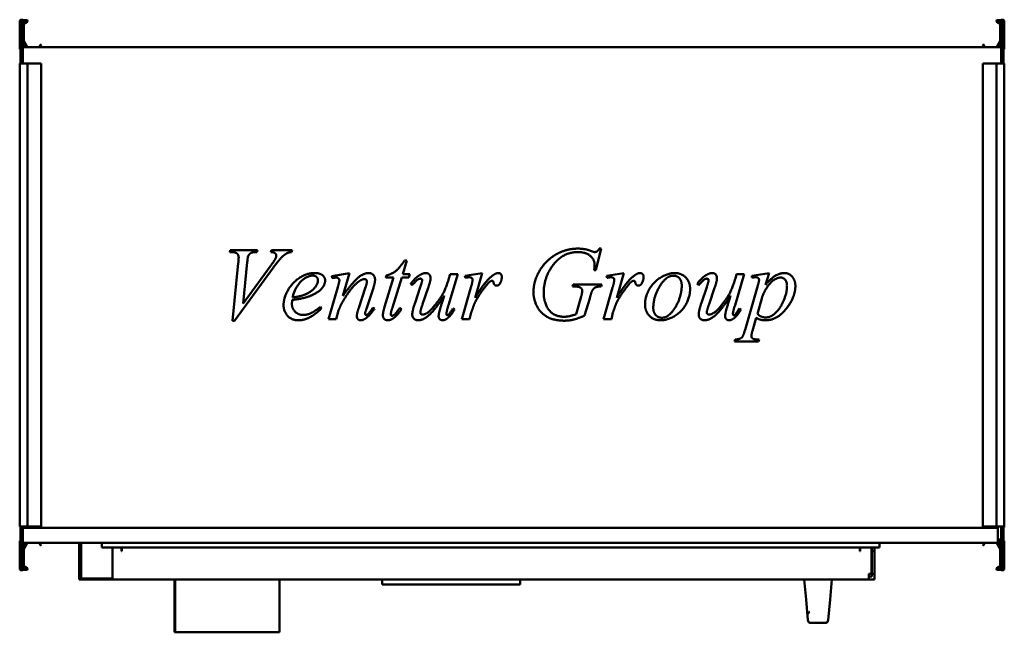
# Model space of a CAD drawing. Header units: millimetres. Extents: x 550 to 1550, y 431 to 1054.
import ezdxf

# ---------------------------------------------------------------- set-up
doc = ezdxf.new("R2010")
doc.units = ezdxf.units.MM
doc.header["$LTSCALE"] = 5
doc.layers.add('Widoczne (ISO)', color=7, linetype='Continuous', lineweight=50)

msp = doc.modelspace()

# ---------------------------------------------------------------- linework, layer by layer
at = {"layer": 'Widoczne (ISO)'}
for p, q in [((550, 1024.3), (550, 1052.1)), ((550.8, 1053.6), (550.8, 1011.6)), ((550.8, 1053.6), (553.3, 1053.6)), ((553.3, 1011.6), (553.3, 1053.6)), ((553.3, 1053.3), (557, 1053.3)), ((557, 1052.5), (553.3, 1052.5)), ((553.8, 1050.3), (557.1, 1052.2)), ((557.5, 1051.5), (554.2, 1049.6)), ((1542.5, 1051.5), (1545.8, 1049.6)), ((1546.2, 1050.3), (1542.9, 1052.2)), ((1546.7, 1053.3), (1543, 1053.3)), ((1543, 1052.5), (1546.7, 1052.5)), ((1546.7, 1053.6), (1546.7, 1011.6)), ((1549.2, 1053.6), (1546.7, 1053.6)), ((1549.2, 1011.6), (1549.2, 1053.6)), ((1550, 1024.3), (1550, 1052.1)), ((554.1, 1049.4), (554.1, 1032.3)), ((1545.9, 1049.4), (1545.9, 1032.3)), ((557, 1025.6), (553.4, 1031.8)), ((554.1, 1032.2), (557.7, 1026)), ((1545.9, 1032.2), (1542.3, 1026)), ((1543, 1025.6), (1546.6, 1031.8)), ((553.3, 1027.5), (555.2, 1027.5)), ((555.2, 1025.9), (553.3, 1025.9)), ((1546.7, 1025.6), (553.3, 1025.6)), ((557.9, 1025.9), (569.6, 1025.9)), ((569.7, 1026), (571, 1028.2)), ((571.7, 1027.8), (570.4, 1025.6)), ((571.2, 1028.2), (571.6, 1028)), ((1528.3, 1027.8), (1529.6, 1025.6)), ((1528.8, 1028.2), (1528.4, 1028)), ((1530.3, 1026), (1529, 1028.2)), ((1542.1, 1025.9), (1530.4, 1025.9)), ((1546.7, 1027.5), (1544.8, 1027.5)), ((1544.8, 1025.9), (1546.7, 1025.9)), ((550.8, 1011.6), (550.8, 1009)), ((550.8, 1011.6), (553.3, 1011.6)), ((553.3, 1009), (553.3, 1011.6)), ((1546.7, 1011.6), (1546.7, 1009)), ((1549.2, 1011.6), (1546.7, 1011.6)), ((1549.2, 1009), (1549.2, 1011.6)), ((550, 1009), (551.2, 1009)), ((550, 1009), (550, 539)), ((557, 1009), (551.2, 1009)), ((557, 1009), (558, 1009)), ((569.6, 1009), (558, 1009)), ((558, 1009), (558, 539)), ((569.7, 1009), (569.6, 1009)), ((571, 1009), (569.7, 1009)), ((571, 1009), (571.2, 1009)), ((571.6, 1009), (571.2, 1009)), ((571.6, 1009), (571.7, 1009)), ((571.7, 1009), (571.7, 539)), ((1528.3, 1009), (1528.4, 1009)), ((1528.3, 539), (1528.3, 1009)), ((1528.8, 1009), (1528.4, 1009)), ((1528.8, 1009), (1529, 1009)), ((1530.3, 1009), (1529, 1009)), ((1530.4, 1009), (1530.3, 1009)), ((1542, 1009), (1530.4, 1009)), ((1542, 1009), (1543, 1009)), ((1542, 539), (1542, 1009)), ((1548.8, 1009), (1543, 1009)), ((1548.8, 1009), (1550, 1009)), ((1550, 539), (1550, 1009)), ((1140.5, 821.1), (1135.3, 799.1)), ((1138.6, 821.1), (1140.5, 821.1)), ((763.4, 817.6), (763.9, 819.5)), ((765.3, 817.6), (763.4, 817.6)), ((763.9, 819.5), (791.6, 819.5)), ((791.6, 819.5), (791, 817.6)), ((805, 817.6), (805.6, 819.5)), ((805.6, 819.5), (826.6, 819.5)), ((826.6, 819.5), (826.1, 817.6)), ((766.2, 747.9), (772, 806.2)), ((807.5, 801.5), (768.1, 747.9)), ((781.1, 807.2), (776.9, 765.5)), ((776.9, 765.5), (804.3, 802.8)), ((943.2, 809.1), (939, 795.1)), ((940.9, 809.1), (943.2, 809.1)), ((867.1, 793.1), (884.8, 796.3)), ((867.5, 791.2), (867.1, 793.1)), ((869.4, 791.5), (867.5, 791.2)), ((884.8, 796.3), (878.1, 773)), ((920.6, 761.9), (929.7, 791.7)), ((921.8, 791.7), (922.3, 793.8)), ((929.7, 791.7), (921.8, 791.7)), ((938, 791.7), (928.6, 761.4)), ((945.3, 791.7), (938, 791.7)), ((939, 795.1), (946.1, 795.1)), ((946.1, 795.1), (945.3, 791.7)), ((995, 795.1), (985.5, 763.8)), ((985.9, 790.8), (987.1, 795.1)), ((987.1, 795.1), (995, 795.1)), ((1002.1, 793.4), (1019.7, 796.3)), ((1002.8, 791.5), (1002.1, 793.4)), ((1019.7, 796.3), (1012.5, 771.2)), ((1135.3, 799.1), (1133.4, 799.1)), ((1146, 793.4), (1163.7, 796.3)), ((1146.7, 791.5), (1146, 793.4)), ((1163.7, 796.3), (1156.5, 771.2)), ((1285.9, 795.1), (1276.5, 763.8)), ((1276.9, 790.8), (1278.1, 795.1)), ((1278.1, 795.1), (1285.9, 795.1)), ((1293.5, 793.6), (1311.1, 796.3)), ((1293.5, 791.6), (1293.5, 793.6)), ((1311.1, 796.3), (1307.6, 784.4)), ((863.7, 749.5), (873, 781.9)), ((894.4, 761.1), (901.3, 781.8)), ((909.2, 781.3), (902.1, 759.8)), ((948.7, 784.1), (947.1, 785.2)), ((951.5, 766), (956.8, 782)), ((964.9, 781.2), (959.2, 764.7)), ((999, 749.5), (1008.3, 781.6)), ((1111.5, 782.7), (1112.1, 784.7)), ((1112.9, 782.7), (1111.5, 782.7)), ((1112.1, 784.7), (1141.1, 784.7)), ((1141.1, 784.7), (1140.6, 782.7)), ((1143, 749.5), (1152.2, 781.6)), ((1239.6, 784.1), (1238, 785.2)), ((1242.4, 766), (1247.8, 782)), ((1255.8, 781.2), (1250.2, 764.7)), ((1286.7, 738.5), (1299.7, 783.7)), ((1115.1, 754.4), (1120.2, 772.4)), ((1128.9, 770.6), (1123.7, 753)), ((1303.6, 770.4), (1299.2, 755)), ((855.6, 761.9), (856.6, 760.5)), ((908.6, 760.8), (910.2, 759.8)), ((936.1, 761), (937.8, 759.7)), ((990, 760.4), (991.5, 759.2)), ((1280.9, 760.4), (1282.4, 759.2)), ((873.9, 758.1), (871.4, 749.5)), ((1008.6, 756.1), (1006.9, 749.5)), ((1152.5, 756.1), (1150.9, 749.5)), ((1298, 750.9), (1294.2, 737.5)), ((768.1, 747.9), (766.2, 747.9)), ((871.4, 749.5), (863.7, 749.5)), ((1006.9, 749.5), (999, 749.5)), ((1150.9, 749.5), (1143, 749.5)), ((1276.1, 726.9), (1276.6, 728.8)), ((1300.4, 726.9), (1276.1, 726.9)), ((1300.9, 728.8), (1300.4, 726.9)), ((551.2, 539), (550, 539)), ((550.8, 539), (550.8, 536.4)), ((550.8, 536.4), (550.8, 494.4)), ((550.8, 536.4), (553.3, 536.4)), ((551.2, 539), (557, 539)), ((553.3, 536.4), (553.3, 539)), ((553.3, 537.4), (1543.3, 537.4)), ((553.3, 494.4), (553.3, 536.4)), ((558, 539), (557, 539)), ((558, 539), (569.6, 539)), ((569.6, 539), (569.7, 539)), ((569.7, 539), (571, 539)), ((571.2, 539), (571, 539)), ((571.2, 539), (571.6, 539)), ((571.7, 539), (571.6, 539)), ((1528.4, 539), (1528.3, 539)), ((1528.4, 539), (1528.8, 539)), ((1529, 539), (1528.8, 539)), ((1529, 539), (1530.3, 539)), ((1530.3, 539), (1530.4, 539)), ((1530.4, 539), (1542, 539)), ((1543, 539), (1542, 539)), ((1543, 539), (1548.8, 539)), ((1543.3, 522.4), (1543.3, 537.4)), ((1546.7, 539), (1546.7, 536.4)), ((1546.7, 536.4), (1546.7, 494.4)), ((1549.2, 536.4), (1546.7, 536.4)), ((1550, 539), (1548.8, 539)), ((1549.2, 536.4), (1549.2, 539)), ((1550, 538.3), (1549.2, 538.3)), ((1549.2, 494.4), (1549.2, 536.4)), ((1550, 539), (1550, 538.3)), ((550, 523.7), (550, 495.9)), ((1543.3, 522.4), (553.3, 522.4)), ((555.2, 522.1), (553.3, 522.1)), ((553.3, 520.5), (555.2, 520.5)), ((557, 522.4), (553.4, 516.3)), ((554.1, 515.9), (557.7, 522)), ((557.9, 522.1), (569.6, 522.1)), ((569.7, 522), (571, 519.9)), ((571.7, 520.3), (570.4, 522.4)), ((571.2, 519.8), (571.6, 520)), ((612.3, 521.4), (610.3, 521.4)), ((610.3, 484.9), (610.3, 521.4)), ((612.3, 522.4), (612.3, 485.9)), ((633.3, 517.4), (633.3, 522.4)), ((1423.3, 517.4), (1423.3, 522.4)), ((1528.3, 520.3), (1529.6, 522.4)), ((1528.8, 519.8), (1528.4, 520)), ((1530.3, 522), (1529, 519.9)), ((1542.1, 522.1), (1530.4, 522.1)), ((1545.9, 515.9), (1542.3, 522)), ((1543, 522.4), (1546.6, 516.3)), ((1546.7, 525.6), (1543.3, 525.6)), ((1543.3, 524.7), (1546.7, 524.7)), ((1545.8, 522.4), (1543.3, 522.4)), ((1544.8, 522.1), (1546.7, 522.1)), ((1546.7, 520.5), (1544.8, 520.5)), ((1545.8, 523.9), (1545.8, 522.4)), ((1546.7, 523.9), (1545.8, 523.9)), ((1550, 523.7), (1550, 495.9)), ((554.1, 498.7), (554.1, 515.8)), ((1423.3, 517.4), (633.3, 517.4)), ((644.3, 485.9), (644.3, 517.4)), ((653.5, 513.9), (653.5, 517.4)), ((653.8, 513.9), (653.5, 513.9)), ((653.8, 515.4), (653.8, 517.4)), ((653.8, 515.4), (653.8, 513.9)), ((1403.2, 517.4), (1403.2, 515.4)), ((1403.2, 513.9), (1403.2, 515.4)), ((1403.5, 513.9), (1403.2, 513.9)), ((1403.5, 517.4), (1403.5, 513.9)), ((1415.2, 517.4), (1415.2, 490.9)), ((1415.3, 515.4), (1415.3, 517.4)), ((1415.3, 513.9), (1415.3, 515.4)), ((1415.3, 490.9), (1415.3, 513.9)), ((1418.3, 513.9), (1415.3, 513.9)), ((1418.3, 515.4), (1418.3, 517.4)), ((1418.3, 515.4), (1418.3, 513.9)), ((1418.3, 490.9), (1418.3, 513.9)), ((1545.9, 498.7), (1545.9, 515.8)), ((550.8, 494.4), (553.3, 494.4)), ((557, 495.5), (553.3, 495.5)), ((553.3, 494.7), (557, 494.7)), ((553.8, 497.8), (557.1, 495.9)), ((557.5, 496.6), (554.2, 498.5)), ((1412.3, 490.9), (1412.3, 484.9)), ((1415.2, 490.9), (1412.3, 490.9)), ((1415.3, 487.9), (1415.3, 490.9)), ((1415.3, 490.9), (1418.3, 490.9)), ((1418.3, 484.9), (1418.3, 490.9)), ((1542.5, 496.6), (1545.8, 498.5)), ((1546.2, 497.8), (1542.9, 495.9)), ((1543, 495.5), (1546.7, 495.5)), ((1546.7, 494.7), (1543, 494.7)), ((1549.2, 494.4), (1546.7, 494.4)), ((641.3, 484.9), (610.3, 484.9)), ((644.3, 485.9), (612.3, 485.9)), ((641.3, 485.9), (641.3, 484.9)), ((641.3, 484.9), (644.3, 484.9)), ((644.3, 484.9), (644.3, 485.9)), ((1412.3, 484.9), (644.3, 484.9)), ((707.1, 484.9), (707.1, 431.4)), ((707.9, 431.4), (707.9, 484.9)), ((813.9, 431.4), (813.9, 484.9)), ((918.3, 484.9), (918.3, 479.9)), ((1058.3, 484.9), (1058.3, 479.9)), ((1346.8, 484.9), (1348.6, 464.7)), ((1373, 464.7), (1374.8, 484.9)), ((1412.3, 487.9), (1415.3, 487.9)), ((1412.3, 484.9), (1418.3, 484.9)), ((918.3, 479.9), (1058.3, 479.9)), ((1350.6, 443.7), (1348.6, 464.7)), ((1373, 464.7), (1371, 443.7)), ((1350.1, 448.7), (1350, 449.8)), ((1368.1, 440.9), (1353.5, 440.9)), ((707.1, 431.4), (707.9, 431.4)), ((813.9, 431.4), (707.9, 431.4))]:
    msp.add_line(p, q, dxfattribs=at)
for centre, radius, start, end in [((551.2, 1052.1), 1.2, 109.4712, 180), ((554.3, 1049.4), 1, 120, 180), ((557, 1052.3), 1, 300, 90), ((557, 1052.3), 0.2, 300, 90), ((1543, 1052.3), 1, 90, 240), ((1543, 1052.3), 0.2, 90, 240), ((1545.7, 1049.4), 1, 0, 60), ((1548.8, 1052.1), 1.2, 0, 70.5288), ((554.3, 1049.4), 0.2, 120, 180), ((1545.7, 1049.4), 0.2, 0, 60), ((554.3, 1032.3), 1, 180, 210), ((554.3, 1032.3), 0.2, 180, 210), ((1545.7, 1032.3), 0.2, 330, 0), ((1545.7, 1032.3), 1, 330, 0), ((551, 1024.3), 1, 180, 258.463), ((555.2, 1026.7), 0.8, 270, 90), ((557.9, 1026.1), 0.2, 210, 270), ((569.6, 1026.1), 0.2, 270, 330), ((571.1, 1028.1), 0.2, 60, 150), ((571.5, 1027.9), 0.2, 330, 60), ((1528.5, 1027.9), 0.2, 120, 210), ((1528.9, 1028.1), 0.2, 30, 120), ((1530.4, 1026.1), 0.2, 210, 270), ((1542.1, 1026.1), 0.2, 270, 330), ((1544.8, 1026.7), 0.8, 90, 270), ((1549, 1024.3), 1, 281.537, 0), ((551, 523.7), 1, 101.537, 180), ((555.2, 521.3), 0.8, 270, 90), ((557.9, 521.9), 0.2, 90, 150), ((569.6, 521.9), 0.2, 30, 90), ((571.5, 520.2), 0.2, 300, 30), ((1528.5, 520.2), 0.2, 150, 240), ((1530.4, 521.9), 0.2, 90, 150), ((1542.1, 521.9), 0.2, 30, 90), ((1544.8, 521.3), 0.8, 90, 270), ((1549, 523.7), 1, 0, 78.463), ((554.3, 515.8), 1, 150, 180), ((554.3, 515.8), 0.2, 150, 180), ((571.1, 520), 0.2, 210, 300), ((1528.9, 520), 0.2, 240, 330), ((1545.7, 515.8), 0.2, 0, 30), ((1545.7, 515.8), 1, 0, 30), ((551.2, 495.9), 1.2, 180, 250.5288), ((554.3, 498.7), 1, 180, 240), ((554.3, 498.7), 0.2, 180, 240), ((557, 495.7), 1, 270, 60), ((557, 495.7), 0.2, 270, 60), ((1543, 495.7), 1, 120, 270), ((1543, 495.7), 0.2, 120, 270), ((1545.7, 498.7), 0.2, 300, 0), ((1545.7, 498.7), 1, 300, 0), ((1548.8, 495.9), 1.2, 289.4712, 0), ((1353.5, 443.9), 3, 185.1944, 199.4712), ((1353.5, 443.9), 3, 199.4712, 270), ((1368.1, 443.9), 3, 270, 340.5288), ((1368.1, 443.9), 3, 340.5288, 354.8056)]:
    msp.add_arc(centre, radius, start, end, dxfattribs=at)
for points in [[(1097.5, 816.7), (1106.8, 821.1), (1116.9, 821.1)], [(1116.9, 821.1), (1124.4, 821.1), (1130.5, 818.6)], [(1134.1, 817.6), (1135.4, 817.6), (1137.2, 818.9), (1138.6, 821.1)], [(772.4, 812.2), (772.4, 814.6), (769, 817.6), (765.3, 817.6)], [(772, 806.2), (772.4, 810.7), (772.4, 812.2)], [(782.1, 813.7), (781.6, 812.6), (781.1, 807.2)], [(791, 817.6), (786.5, 817.6), (783.2, 815.8), (782.1, 813.7)], [(804.3, 802.8), (808.7, 808.8), (809.9, 811.2)], [(810.6, 814), (810.6, 815.4), (808.3, 817.4), (805, 817.6)], [(822.1, 816.7), (819.2, 815.3), (813.6, 809.9), (807.5, 801.5)], [(809.9, 811.2), (810.6, 812.8), (810.6, 814)], [(826.1, 817.6), (823.6, 817.4), (822.1, 816.7)], [(1071.8, 776.6), (1071.8, 785.7), (1079.4, 802.1), (1090.8, 813.4), (1097.5, 816.7)], [(1116.9, 817.6), (1100.7, 817.6), (1090.4, 802.6)], [(1133.9, 804.8), (1133.9, 809.9), (1124.9, 817.6), (1116.9, 817.6)], [(1130.5, 818.6), (1133, 817.6), (1134.1, 817.6)], [(922.3, 793.8), (928, 795.3), (935.9, 801.5), (940.9, 809.1)], [(1090.4, 802.6), (1082.2, 790.7), (1082.2, 776)], [(1133.4, 799.1), (1133.9, 803), (1133.9, 804.8)], [(818, 763.5), (818, 771.3), (827.5, 787.3), (841.9, 796.3), (849.5, 796.3)], [(847.5, 793.7), (842.1, 793.7), (830, 782.5), (827.1, 771.6)], [(852.9, 788.8), (852.9, 791), (850.1, 793.7), (847.5, 793.7)], [(849.5, 796.3), (855, 796.3), (860.2, 791.8), (860.2, 788.8)], [(871.5, 791.7), (870.9, 791.7), (869.4, 791.5)], [(874.7, 788.9), (874.7, 790), (872.8, 791.7), (871.5, 791.7)], [(878.1, 773), (888.4, 787.2), (899.4, 796.3), (904.5, 796.3)], [(900.1, 790.2), (898.6, 790.2), (896.3, 788.9)], [(902.6, 787.9), (902.6, 788.9), (901.1, 790.2), (900.1, 790.2)], [(904.5, 796.3), (907.3, 796.3), (910.9, 792.5), (910.9, 789.5)], [(947.1, 785.2), (951.3, 791.2), (956, 794)], [(957.1, 790.6), (955.8, 790.6), (953.2, 789.1), (948.7, 784.1)], [(956, 794), (959.6, 796.3), (962.6, 796.3)], [(958.8, 789.1), (958.8, 789.7), (957.8, 790.6), (957.1, 790.6)], [(959.4, 754.1), (961.1, 754.1), (966.8, 757.5), (976.3, 769.3), (982.5, 779.6), (985.9, 790.8)], [(962.6, 796.3), (964.7, 796.3), (967.3, 793.3), (967.3, 791.1)], [(967.3, 791.1), (967.3, 788.3), (964.9, 781.2)], [(1006.5, 792), (1005.5, 792), (1002.8, 791.5)], [(1009.2, 791.2), (1008.1, 792), (1006.5, 792)], [(1009.9, 789.6), (1009.9, 790.5), (1009.2, 791.2)], [(1012.5, 771.2), (1021.7, 786.6), (1029.1, 792.8)], [(1029.1, 792.8), (1033.3, 796.3), (1035.9, 796.3)], [(1035.9, 796.3), (1037.6, 796.3), (1039.6, 794.3), (1039.6, 792.3)], [(1039.6, 792.3), (1039.6, 788.9), (1037.9, 785.9)], [(1150.5, 792), (1149.5, 792), (1146.7, 791.5)], [(1153.1, 791.2), (1152.1, 792), (1150.5, 792)], [(1153.9, 789.6), (1153.9, 790.5), (1153.1, 791.2)], [(1156.5, 771.2), (1165.6, 786.6), (1173, 792.8)], [(1173, 792.8), (1177.2, 796.3), (1179.9, 796.3)], [(1179.9, 796.3), (1181.6, 796.3), (1183.6, 794.3), (1183.6, 792.3)], [(1183.6, 792.3), (1183.6, 788.9), (1181.8, 785.9)], [(1185.1, 764.5), (1185.1, 772.1), (1193.8, 787.4), (1208.4, 796.3), (1215.2, 796.3)], [(1214, 793.6), (1206.4, 793.6), (1193.5, 771.8), (1193.5, 761.1)], [(1222.4, 783.7), (1222.4, 788.5), (1217.7, 793.6), (1214, 793.6)], [(1215.2, 796.3), (1222.1, 796.3), (1230.9, 787.3), (1230.9, 780.1)], [(1238, 785.2), (1242.2, 791.2), (1246.9, 794)], [(1248, 790.6), (1246.7, 790.6), (1244.2, 789.1), (1239.6, 784.1)], [(1246.9, 794), (1250.5, 796.3), (1253.5, 796.3)], [(1249.7, 789.1), (1249.7, 789.7), (1248.7, 790.6), (1248, 790.6)], [(1250.3, 754.1), (1252.1, 754.1), (1257.8, 757.5), (1267.3, 769.3), (1273.4, 779.6), (1276.9, 790.8)], [(1253.5, 796.3), (1255.6, 796.3), (1258.2, 793.3), (1258.2, 791.1)], [(1258.2, 791.1), (1258.2, 788.3), (1255.8, 781.2)], [(1297.6, 792), (1296.1, 792), (1293.5, 791.6)], [(1300.9, 789.1), (1300.9, 790.4), (1299.3, 792), (1297.6, 792)], [(1322.9, 791.7), (1317.2, 791.7), (1306.2, 779), (1303.6, 770.4)], [(1307.6, 784.4), (1313.2, 791), (1322.1, 796.3), (1326.7, 796.3)], [(1329.3, 783.2), (1329.3, 787.3), (1325.5, 791.7), (1322.9, 791.7)], [(1326.7, 796.3), (1331.3, 796.3), (1337.8, 789), (1337.8, 783.2)], [(839.9, 774.5), (846.4, 777.4), (852.9, 785.3), (852.9, 788.8)], [(856.8, 780.6), (852.2, 775.5), (843.3, 772.4)], [(860.2, 788.8), (860.2, 784.5), (856.8, 780.6)], [(873, 781.9), (874.7, 787.7), (874.7, 788.9)], [(896.3, 788.9), (892.2, 786.7), (883.3, 776), (878.3, 767.7)], [(901.3, 781.8), (902.6, 785.7), (902.6, 787.9)], [(910.9, 789.5), (910.9, 786.4), (909.2, 781.3)], [(956.8, 782), (958.8, 787.7), (958.8, 789.1)], [(1008.3, 781.6), (1009.9, 787.2), (1009.9, 789.6)], [(1024.1, 783.9), (1019.8, 778.9), (1014.8, 770.8)], [(1028.2, 788), (1026.8, 787.2), (1024.1, 783.9)], [(1029.8, 788.4), (1028.9, 788.4), (1028.2, 788)], [(1030.8, 788), (1030.4, 788.4), (1029.8, 788.4)], [(1031.2, 786.7), (1031.1, 787.6), (1030.8, 788)], [(1034.3, 783.5), (1033.1, 783.5), (1031.5, 785.1), (1031.2, 786.7)], [(1037.9, 785.9), (1036.7, 783.5), (1034.3, 783.5)], [(1119.9, 781.2), (1117.8, 782.7), (1112.9, 782.7)], [(1121.3, 778.4), (1121.3, 780.2), (1119.9, 781.2)], [(1140.6, 782.7), (1136.6, 782.6), (1133, 780.9), (1131.7, 778.8)], [(1152.2, 781.6), (1153.9, 787.2), (1153.9, 789.6)], [(1168, 783.9), (1163.8, 778.9), (1158.7, 770.8)], [(1172.1, 788), (1170.7, 787.2), (1168, 783.9)], [(1173.8, 788.4), (1172.8, 788.4), (1172.1, 788)], [(1174.7, 788), (1174.3, 788.4), (1173.8, 788.4)], [(1175.2, 786.7), (1175.1, 787.6), (1174.7, 788)], [(1178.3, 783.5), (1177.1, 783.5), (1175.4, 785.1), (1175.2, 786.7)], [(1181.8, 785.9), (1180.6, 783.5), (1178.3, 783.5)], [(1230.9, 780.1), (1230.9, 772.4), (1222.7, 757.2), (1208, 748.3), (1201.1, 748.3)], [(1202.3, 750.9), (1209.6, 750.9), (1222.4, 772.5), (1222.4, 783.7)], [(1247.8, 782), (1249.7, 787.7), (1249.7, 789.1)], [(1299.7, 783.7), (1300.9, 788), (1300.9, 789.1)], [(1337.8, 783.2), (1337.8, 771.8), (1319.3, 748.3), (1307.1, 748.3)], [(1307.9, 751.2), (1310.7, 751.2), (1316.3, 754.2), (1321.7, 760.1), (1325.9, 767.7), (1329.3, 778.1), (1329.3, 783.2)], [(843.3, 772.4), (837.4, 770.2), (826.8, 769)], [(827.1, 771.6), (835, 772.4), (839.9, 774.5)], [(981.1, 773.4), (972, 759), (959.7, 748.3), (954.6, 748.3)], [(976.2, 757), (977.1, 760.6), (981.1, 773.4)], [(1014.8, 770.8), (1012.6, 767.4), (1011.1, 763.1)], [(1103.1, 747.9), (1092.1, 747.9), (1078.4, 756.2), (1071.8, 769.9), (1071.8, 776.6)], [(1082.2, 776), (1082.2, 766.2), (1092.4, 751.9), (1103, 751.9)], [(1120.2, 772.4), (1121.3, 776.1), (1121.3, 778.4)], [(1131.7, 778.8), (1130.8, 777.4), (1128.9, 770.6)], [(1158.7, 770.8), (1156.5, 767.4), (1155, 763.1)], [(1272, 773.4), (1262.9, 759), (1250.6, 748.3), (1245.5, 748.3)], [(1267.1, 757), (1268, 760.6), (1272, 773.4)], [(833.3, 748.3), (825.7, 748.3), (818, 757.8), (818, 763.5)], [(826.8, 769), (826.5, 766.5), (826.5, 764.7)], [(826.5, 764.7), (826.5, 760.2), (833.1, 753.7), (837.9, 753.7)], [(856.6, 760.5), (844.3, 748.3), (833.3, 748.3)], [(837.9, 753.7), (841.7, 753.7), (848.6, 756.7), (855.6, 761.9)], [(878.3, 767.7), (875.7, 763.3), (873.9, 758.1)], [(892.4, 752.6), (892.4, 755.1), (894.4, 761.1)], [(903.3, 754.2), (905.7, 756.3), (908.6, 760.8)], [(918.9, 753.4), (918.9, 756.2), (920.6, 761.9)], [(928.6, 761.4), (926.9, 756.2), (926.9, 754.6)], [(931.2, 754.6), (932.2, 755.7), (936.1, 761)], [(948.7, 754.1), (948.7, 758), (951.5, 766)], [(959.2, 764.7), (956.9, 758.1), (956.9, 756.3)], [(985.5, 763.8), (983.4, 756.9), (983.4, 755)], [(984.4, 753.4), (985.1, 753.4), (986.7, 754.9), (990, 760.4)], [(1011.1, 763.1), (1008.9, 757.3), (1008.6, 756.1)], [(1155, 763.1), (1152.8, 757.3), (1152.5, 756.1)], [(1201.1, 748.3), (1194, 748.3), (1185.1, 757.4), (1185.1, 764.5)], [(1193.5, 761.1), (1193.5, 756.2), (1198.5, 750.9), (1202.3, 750.9)], [(1239.6, 754.1), (1239.6, 758), (1242.4, 766)], [(1250.2, 764.7), (1247.8, 758.1), (1247.8, 756.3)], [(1276.5, 763.8), (1274.4, 756.9), (1274.4, 755)], [(1275.3, 753.4), (1276, 753.4), (1277.6, 754.9), (1280.9, 760.4)], [(896.4, 748.3), (894.6, 748.3), (892.4, 750.6), (892.4, 752.6)], [(901.5, 750.3), (898.7, 748.3), (896.4, 748.3)], [(902.1, 759.8), (900.8, 756.1), (900.8, 755.3)], [(900.8, 755.3), (900.8, 754.6), (901.6, 753.6), (902, 753.6)], [(910.2, 759.8), (905.6, 753.1), (901.5, 750.3)], [(902, 753.6), (902.5, 753.6), (903.3, 754.2)], [(923.8, 748.3), (921.6, 748.3), (918.9, 751.1), (918.9, 753.4)], [(929.3, 750.2), (926.6, 748.3), (923.8, 748.3)], [(926.9, 754.6), (926.9, 753.8), (927.6, 752.9), (928.1, 752.9)], [(928.1, 752.9), (929.3, 752.9), (931.2, 754.6)], [(937.8, 759.7), (933.3, 752.9), (929.3, 750.2)], [(954.6, 748.3), (952.1, 748.3), (948.7, 751.6), (948.7, 754.1)], [(956.9, 756.3), (956.9, 755.3), (958.2, 754.1), (959.4, 754.1)], [(975.5, 752.4), (975.5, 754.2), (976.2, 757)], [(979.4, 748.3), (977.7, 748.3), (975.5, 750.6), (975.5, 752.4)], [(984.2, 750.1), (981.7, 748.3), (979.4, 748.3)], [(983.4, 755), (983.4, 754.2), (983.9, 753.4), (984.4, 753.4)], [(991.5, 759.2), (987.9, 752.9), (984.2, 750.1)], [(1103, 751.9), (1105.6, 751.9), (1110.3, 752.9), (1115.1, 754.4)], [(1123.7, 753), (1116.6, 749.9), (1107.9, 747.9), (1103.1, 747.9)], [(1245.5, 748.3), (1243, 748.3), (1239.6, 751.6), (1239.6, 754.1)], [(1247.8, 756.3), (1247.8, 755.3), (1249.1, 754.1), (1250.3, 754.1)], [(1266.5, 752.4), (1266.5, 754.2), (1267.1, 757)], [(1270.3, 748.3), (1268.6, 748.3), (1266.5, 750.6), (1266.5, 752.4)], [(1275.1, 750.1), (1272.6, 748.3), (1270.3, 748.3)], [(1274.4, 755), (1274.4, 754.2), (1274.9, 753.4), (1275.3, 753.4)], [(1282.4, 759.2), (1278.9, 752.9), (1275.1, 750.1)], [(1307.1, 748.3), (1304.5, 748.3), (1300.5, 749.4), (1298, 750.9)], [(1299.2, 755), (1302.4, 751.2), (1307.9, 751.2)], [(1276.6, 728.8), (1281.4, 729.1), (1284.8, 731.9), (1286.7, 738.5)], [(1294.2, 737.5), (1293.1, 733.6), (1293.1, 732.4)], [(1293.1, 732.4), (1293.1, 731.3), (1294.3, 729.7), (1296.9, 728.8), (1300.9, 728.8)]]:
    msp.add_open_spline(points, degree=2, dxfattribs=at)
for points, knots in [([(1352.6, 451.9), (1352.5, 451.9), (1352.3, 451.8), (1351.9, 451.7), (1351.6, 451.6), (1351.1, 451.2), (1350.8, 450.9), (1350.5, 450.4), (1350.3, 450.1), (1350.1, 449.5), (1350.1, 449.2), (1350.1, 448.8), (1350.1, 448.8), (1350.1, 448.7), (1350.1, 448.7), (1350.1, 448.7), (1350.1, 448.7), (1350.1, 448.7), (1350.1, 448.7), (1350.1, 448.7), (1350.1, 448.7), (1350.1, 448.7), (1350.1, 448.7), (1350.1, 448.7), (1350.1, 448.7), (1350.1, 448.7), (1350.1, 448.7), (1350.1, 448.7), (1350.1, 448.7), (1350.1, 448.7), (1350.1, 448.7), (1350.1, 448.7), (1350.1, 448.7), (1350.1, 448.7), (1350.1, 448.7), (1350.1, 448.7), (1350.1, 448.7), (1350.1, 448.8), (1350.1, 449), (1350, 449.4), (1350, 449.6), (1350, 449.8), (1350, 449.8), (1350, 449.8)], [0.046741, 0.046741, 0.046741, 0.046741, 0.092716, 0.092716, 0.187541, 0.187541, 0.284719, 0.284719, 0.379239, 0.379239, 0.474736, 0.474736, 0.486585, 0.486585, 0.495471, 0.495471, 0.495887, 0.495887, 0.496173, 0.496173, 0.496209, 0.496209, 0.496227, 0.496227, 0.496246, 0.496246, 0.496264, 0.496264, 0.496408, 0.496408, 0.500985, 0.500985, 0.514719, 0.514719, 0.555922, 0.555922, 0.679563, 0.679563, 1.051392, 1.051392, 1.25167, 1.25167, 1.251741, 1.251741, 1.251741, 1.251741]), ([(1352.6, 451.9), (1352.5, 451.9), (1352.3, 451.8), (1351.9, 451.7), (1351.6, 451.6), (1351.1, 451.2), (1350.8, 450.9), (1350.5, 450.4), (1350.3, 450.1), (1350.1, 449.5), (1350.1, 449.2), (1350.1, 448.8), (1350.1, 448.8), (1350.1, 448.7), (1350.1, 448.7), (1350.1, 448.7), (1350.1, 448.7), (1350.1, 448.7), (1350.1, 448.7), (1350.1, 448.7), (1350.1, 448.7), (1350.1, 448.7), (1350.1, 448.7), (1350.1, 448.7), (1350.1, 448.7), (1350.1, 448.7), (1350.1, 448.7), (1350.1, 448.7), (1350.1, 448.7), (1350.1, 448.7)], [0.0467414, 0.0467414, 0.0467414, 0.0467414, 0.0927162, 0.0927162, 0.1875407, 0.1875407, 0.2847189, 0.2847189, 0.3792395, 0.3792395, 0.4747359, 0.4747359, 0.4865848, 0.4865848, 0.4954707, 0.4954707, 0.4958872, 0.4958872, 0.4961733, 0.4961733, 0.496209, 0.496209, 0.4962269, 0.4962269, 0.4962462, 0.4962462, 0.4962643, 0.4962643, 0.4963413, 0.4963413, 0.4963413, 0.4963413])]:
    msp.add_open_spline(points, degree=3, knots=knots, dxfattribs=at)

doc.saveas('drawing.dxf')
